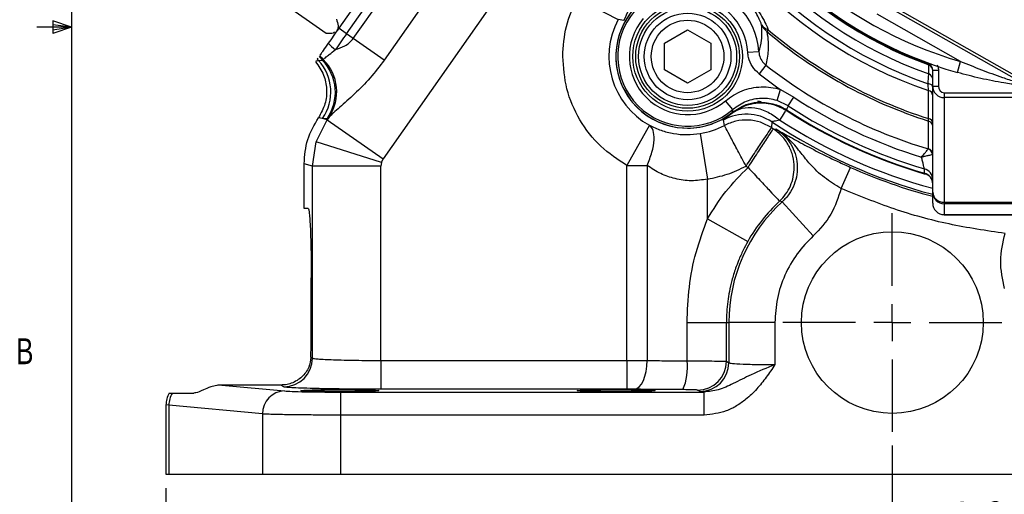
# Model space of a CAD drawing. Header units: inches. Extents: x 0.4 to 16.6, y 0.2 to 10.8.
# Tile 2 of 16: x 0.4 to 4, y 3.8 to 5.5. Entities that reach past the tile are written whole.
import ezdxf

# ---------------------------------------------------------------- set-up
doc = ezdxf.new("R2010")
doc.units = ezdxf.units.IN
doc.header["$MEASUREMENT"] = 0
doc.layers.add('BORDER', color=7, linetype='Continuous', lineweight=25)
doc.layers.add('SLD-0', color=7, linetype='Continuous', lineweight=25)
doc.styles.add('SLDTEXTSTYLE0', font='TXT', dxfattribs={"width": 0.75})
doc.dimstyles.new('SLDDIMSTYLE0', dxfattribs={"dimtxt": 0.145833, "dimasz": 0.13, "dimexe": 0, "dimexo": 0.0625, "dimgap": 0.036458, "dimtad": 0, "dimtih": 1, "dimtoh": 1, "dimdec": 1, "dimlfac": 1.5, "dimrnd": 1e-09, "dimzin": 12, "dimdsep": 46, "dimtxsty": 'SLDTEXTSTYLE0', "dimsah": 1, "dimcen": 0.09, "dimadec": 0, "dimazin": 3, "dimtfac": 1, "dimtdec": 1, "dimtofl": 0, "dimtmove": 0, "dimatfit": 3, "dimfxl": 0, "dimfrac": 2, "dimtolj": 1, "dimtzin": 12, "dimarcsym": 0})
doc.dimstyles.new('SLDDIMSTYLE1', dxfattribs={"dimtxt": 0.145833, "dimasz": 0.13, "dimexe": 0, "dimexo": 0.0625, "dimgap": 0.036458, "dimtad": 0, "dimtih": 1, "dimtoh": 1, "dimdec": 1, "dimlfac": 1.5, "dimrnd": 1e-09, "dimzin": 4, "dimdsep": 46, "dimtxsty": 'SLDTEXTSTYLE0', "dimsah": 1, "dimcen": 0.09, "dimadec": 0, "dimazin": 1, "dimtfac": 1, "dimtdec": 1, "dimtmove": 0, "dimatfit": 0, "dimfxl": 0, "dimfrac": 2, "dimtolj": 1, "dimtzin": 12, "dimarcsym": 0})

# ---------------------------------------------------------------- blocks, each defined once
blk = doc.blocks.new('_D_1')
at = {"layer": 'SLD-0'}
for p, q in [((3.5895, 4.005), (3.5895, 3.1358)), ((0.9672, 3.8519), (0.9672, 3.1358)), ((0.9672, 3.2608), (1.8518, 3.2608)), ((2.0238, 3.2608), (1.9795, 3.2608)), ((1.9795, 3.2608), (1.9795, 3.0291)), ((2.3471, 3.2608), (2.3915, 3.2608)), ((2.3915, 3.2608), (2.3915, 3.0291)), ((3.5895, 3.2608), (2.5191, 3.2608)), ((1.9795, 3.0291), (2.0238, 3.0291)), ((2.3915, 3.0291), (2.3471, 3.0291))]:
    blk.add_line(p, q, dxfattribs=at)
for points in [[(0.9672, 3.2608), (1.0972, 3.2408), (1.0972, 3.2808)], [(3.5895, 3.2608), (3.4595, 3.2808), (3.4595, 3.2408)]]:
    blk.add_solid(points, dxfattribs=at)
at = {"layer": 'SLD-0', "char_height": 0.14583, "attachment_point": 1, "style": 'SLDTEXTSTYLE0'}
for s, insert in [('3.9', (2.0508, 3.4784)), ('100', (2.0238, 3.2171))]:
    blk.add_mtext(s, dxfattribs=dict(at, insert=insert))
blk = doc.blocks.new('_D_2')
at = {"layer": 'SLD-0'}
for p, q in [((3.5895, 4.005), (3.5895, 3.1358)), ((6.2011, 3.8519), (6.2011, 3.1358)), ((3.5895, 3.2608), (4.8527, 3.2608)), ((5.0247, 3.2608), (4.9804, 3.2608)), ((4.9804, 3.2608), (4.9804, 3.0291)), ((5.348, 3.2608), (5.3923, 3.2608)), ((5.3923, 3.2608), (5.3923, 3.0291)), ((6.2011, 3.2608), (5.52, 3.2608)), ((4.9804, 3.0291), (5.0247, 3.0291)), ((5.3923, 3.0291), (5.348, 3.0291))]:
    blk.add_line(p, q, dxfattribs=at)
for points in [[(3.5895, 3.2608), (3.7195, 3.2408), (3.7195, 3.2808)], [(6.2011, 3.2608), (6.0711, 3.2808), (6.0711, 3.2408)]]:
    blk.add_solid(points, dxfattribs=at)
at = {"layer": 'SLD-0', "char_height": 0.14583, "attachment_point": 1, "style": 'SLDTEXTSTYLE0'}
for s, insert in [('3.9', (5.0517, 3.4784)), ('100', (5.0247, 3.2171))]:
    blk.add_mtext(s, dxfattribs=dict(at, insert=insert))
blk = doc.blocks.new('_D_4')
at = {"layer": 'SLD-0'}
for p, q in [((4.2352, 5.5749), (4.2352, 3.4604)), ((3.5895, 4.005), (3.5895, 3.4604)), ((3.5895, 3.5854), (3.3395, 3.5854)), ((3.8254, 3.5854), (3.781, 3.5854)), ((3.781, 3.5854), (3.781, 3.3537)), ((4.0409, 3.5854), (4.0853, 3.5854)), ((4.0853, 3.5854), (4.0853, 3.3537)), ((4.2352, 3.5854), (4.4852, 3.5854)), ((3.781, 3.3537), (3.8254, 3.3537)), ((4.0853, 3.3537), (4.0409, 3.3537))]:
    blk.add_line(p, q, dxfattribs=at)
for points in [[(3.5895, 3.5854), (3.4595, 3.6054), (3.4595, 3.5654)], [(4.2352, 3.5854), (4.3652, 3.5654), (4.3652, 3.6054)]]:
    blk.add_solid(points, dxfattribs=at)
at = {"layer": 'SLD-0', "char_height": 0.14583, "attachment_point": 1, "style": 'SLDTEXTSTYLE0'}
for s, insert in [('1.0', (3.7985, 3.803)), ('25', (3.8254, 3.5417))]:
    blk.add_mtext(s, dxfattribs=dict(at, insert=insert))
blk = doc.blocks.new('SW_CENTERMARKSYMBOL_1')
at = {"layer": 'SLD-0', "color": 0}
for p, q in [((0, 0.1333), (0, 0.3949)), ((0, 0), (0, 0.0667)), ((-0.1333, 0), (-0.3949, 0)), ((0, 0), (-0.0667, 0)), ((0, 0), (0, -0.0667)), ((0, 0), (0.0667, 0)), ((0.1333, 0), (0.3949, 0)), ((0, -0.1333), (0, -0.3949))]:
    blk.add_line(p, q, dxfattribs=at)

msp = doc.modelspace()

# ---------------------------------------------------------------- linework, layer by layer
at = {"color": 7, "linetype": 'Continuous', "lineweight": 25}
for p, q in [((2.0022, 6.1005), (1.5912, 5.5136)), ((1.6192, 5.494), (2.0194, 6.0656)), ((1.6437, 5.4768), (1.9666, 5.9378)), ((2.3199, 5.8537), (1.7512, 5.0415)), ((2.0781, 5.8597), (1.7553, 5.3987)), ((2.4521, 5.6227), (2.5993, 5.5448)), ((1.5461, 5.4944), (1.3862, 5.6063)), ((4.3591, 5.1446), (3.5559, 5.6011)), ((3.561, 5.6101), (4.3642, 5.1537)), ((3.8362, 5.3938), (3.5353, 5.5648)), ((1.5856, 5.5056), (1.5912, 5.5136)), ((1.6192, 5.494), (1.5912, 5.5136)), ((2.6205, 5.5417), (2.5993, 5.5448)), ((1.6437, 5.4768), (1.6192, 5.494)), ((1.7553, 5.3987), (1.6437, 5.4768)), ((2.7672, 5.46), (2.8505, 5.5081)), ((2.8505, 5.5081), (2.9339, 5.46)), ((3.1413, 5.5086), (3.1361, 5.5024)), ((2.7672, 5.3637), (2.7672, 5.46)), ((2.9339, 5.46), (2.9339, 5.3637)), ((1.5154, 5.4054), (1.5135, 5.4026)), ((3.1076, 5.4291), (3.0677, 5.4264)), ((1.5087, 5.3957), (1.5183, 5.3969)), ((1.5183, 5.3969), (1.5318, 5.3985)), ((1.5318, 5.3985), (1.535, 5.4011)), ((3.1331, 5.3799), (3.1088, 5.3487)), ((3.7215, 5.3811), (3.7213, 5.3837)), ((3.8248, 5.3538), (3.8362, 5.3938)), ((2.8505, 5.3156), (2.7672, 5.3637)), ((2.9339, 5.3637), (2.8505, 5.3156)), ((3.7352, 5.305), (3.7352, 5.3625)), ((3.7352, 5.3625), (3.756, 5.3625)), ((3.7352, 5.3625), (3.7352, 5.3616)), ((3.756, 5.3625), (3.756, 5.305)), ((3.7352, 5.305), (3.756, 5.305)), ((3.7352, 4.9211), (3.7352, 5.305)), ((3.1733, 5.2523), (3.186, 5.2918)), ((3.186, 5.2918), (3.234, 5.2643)), ((3.2136, 5.2331), (3.234, 5.2643)), ((3.7769, 5.2808), (3.7769, 5.2629)), ((3.7769, 5.2629), (3.7769, 4.8851)), ((3.0142, 5.22), (2.9872, 5.2517)), ((3.1071, 5.2462), (3.1138, 5.2463)), ((3.1138, 5.2463), (3.1169, 5.2462)), ((3.1155, 5.2466), (3.1169, 5.2462)), ((3.2136, 5.2331), (3.1733, 5.2523)), ((1.5326, 5.1881), (1.5178, 5.1903)), ((1.5561, 5.1926), (1.5488, 5.1869)), ((1.5561, 5.1926), (1.5493, 5.1828)), ((3.2048, 5.2231), (3.2065, 5.2172)), ((1.5099, 5.1028), (1.5493, 5.1828)), ((1.5493, 5.1828), (1.5326, 5.1881)), ((1.5488, 5.1869), (1.5326, 5.1881)), ((1.5493, 5.1828), (1.7512, 5.0415)), ((2.7126, 5.1633), (2.6317, 5.0176)), ((2.9832, 5.1625), (2.9804, 5.1818)), ((3.1548, 5.1754), (3.1532, 5.1545)), ((2.8957, 5.133), (2.9223, 4.9685)), ((3.16, 5.15), (3.17, 5.1493)), ((1.4963, 5.0147), (1.5099, 5.1028)), ((1.7449, 5.0287), (1.5099, 5.1028)), ((3.7197, 5.0773), (3.7203, 5.0779)), ((1.4963, 5.0147), (1.4662, 5.0242)), ((1.4662, 4.8619), (1.4662, 5.0242)), ((1.7427, 5.0147), (1.4963, 5.0147)), ((1.4963, 4.3218), (1.4963, 5.0147)), ((1.7449, 5.0287), (1.7427, 5.0147)), ((1.7427, 4.313), (1.7427, 5.0147)), ((1.7449, 5.0287), (1.7512, 5.0415)), ((2.6317, 4.313), (2.6317, 5.0176)), ((2.7044, 5.0176), (2.7044, 4.3129)), ((3.0615, 5.0154), (3.0689, 5.0106)), ((3.4045, 4.9349), (3.4384, 5.011)), ((3.7052, 4.99), (3.7052, 4.9901)), ((2.9223, 4.8243), (2.9223, 4.9685)), ((3.7292, 4.9715), (3.7317, 4.9657)), ((3.7352, 4.8816), (3.7352, 4.9211)), ((3.192, 4.8863), (3.1822, 4.8885)), ((3.3041, 4.7632), (3.192, 4.8863)), ((3.7769, 4.8851), (4.6935, 4.8851)), ((3.7769, 4.8851), (3.7769, 4.8794)), ((4.6935, 4.8794), (3.7769, 4.8794)), ((3.7769, 4.8794), (3.7769, 4.84)), ((1.4809, 4.8619), (1.4662, 4.8619)), ((3.7769, 4.84), (4.1532, 4.84)), ((3.7769, 4.8399), (4.1532, 4.8399)), ((2.9223, 4.8243), (3.0675, 4.7428)), ((1.4918, 4.4453), (1.4918, 4.6119)), ((2.8487, 4.4499), (2.9907, 4.4499)), ((2.8487, 4.3114), (2.8487, 4.4499)), ((2.9907, 4.4499), (2.9993, 4.4499)), ((2.9907, 4.3099), (2.9907, 4.4499)), ((3.1658, 4.4499), (2.9993, 4.4499)), ((2.9993, 4.4499), (2.9993, 4.3047)), ((3.1658, 4.4499), (3.1658, 4.298)), ((1.4905, 4.3253), (1.4963, 4.3218)), ((1.7427, 4.313), (1.7427, 4.2091)), ((1.7427, 4.313), (2.6317, 4.313)), ((2.6317, 4.313), (2.6317, 4.2091)), ((2.9907, 4.3099), (2.9993, 4.3047)), ((0.9905, 4.1953), (1.0682, 4.1953)), ((1.1685, 4.2241), (1.3956, 4.2028)), ((1.382, 4.2241), (1.1685, 4.2241)), ((1.3924, 4.2178), (1.382, 4.2241)), ((1.5979, 4.1988), (2.9099, 4.1988)), ((1.5979, 4.1988), (1.5979, 4.1155)), ((2.6317, 4.2091), (1.7427, 4.2091)), ((2.8954, 4.2008), (2.8868, 4.2059)), ((2.9099, 4.1988), (2.8954, 4.2008)), ((2.9099, 4.1155), (2.9099, 4.1988)), ((0.9672, 4.1529), (0.9672, 3.9019)), ((0.978, 4.1511), (0.9672, 4.1526)), ((1.3154, 4.1195), (0.978, 4.1511)), ((0.978, 4.1511), (0.978, 3.9019)), ((1.3154, 4.1195), (1.3154, 3.9019)), ((1.5979, 4.1155), (1.5979, 3.9019)), ((2.9099, 4.1155), (1.5979, 4.1155)), ((0.9672, 3.9019), (0.978, 3.9019)), ((0.978, 3.9019), (1.3154, 3.9019)), ((1.3154, 3.9019), (1.5979, 3.9019)), ((1.5979, 3.9019), (5.5812, 3.9019))]:
    msp.add_line(p, q, dxfattribs=at)
at = {"color": 8, "linetype": 'Continuous', "lineweight": 25}
for p, q in [((3.7213, 5.3837), (3.7224, 5.3869)), ((3.7769, 5.2808), (4.1194, 5.2808)), ((4.151, 5.2629), (3.7769, 5.2629)), ((3.7769, 4.84), (3.7769, 4.8399))]:
    msp.add_line(p, q, dxfattribs=at)
at = {"color": 7, "linetype": 'Continuous', "lineweight": 25, "flags": 128}
for points in [[(3.7213, 5.3485), (3.7213, 5.3518), (3.7214, 5.3649), (3.7215, 5.3811)], [(3.7352, 5.3018), (3.7349, 5.3038), (3.734, 5.3058), (3.7325, 5.3076), (3.7305, 5.3093), (3.728, 5.3108), (3.7251, 5.3119), (3.7219, 5.3128), (3.7184, 5.3134)], [(3.7052, 4.9901), (3.7053, 4.9966), (3.7053, 5.0057)], [(2.659, 4.2089), (2.6678, 4.2113), (2.6762, 4.2175), (2.6839, 4.2273), (2.6907, 4.2402), (2.6964, 4.2558), (2.7006, 4.2736), (2.7033, 4.2929), (2.7044, 4.3129)]]:
    msp.add_lwpolyline(points, dxfattribs=at)
at = {"color": 7, "linetype": 'Continuous', "lineweight": 25}
for centre, radius in [((2.8505, 5.4119), 0.1979), ((2.8505, 5.4119), 0.1875), ((2.8505, 5.4119), 0.1771), ((2.8505, 5.4119), 0.1563), ((2.8505, 5.4119), 0.131), ((3.5895, 4.4499), 0.3283)]:
    msp.add_circle(centre, radius, dxfattribs=at)
at = {"color": 8, "linetype": 'Continuous', "lineweight": 25}
for radius, start, end in [(1.5938, 131.2307, 251.148), (1.5706, 132.7078, 250.789), (1.5365, 135.0999, 250.4612), (1.5058, 137.5782, 250.0508), (1.5034, 144.789, 250.0101), (1.8849, 236.9214, 253.7485), (1.9482, 236.3186, 255.1285), (1.9271, 236.9214, 254.9619), (1.9553, 245.9515, 255.1837)]:
    msp.add_arc((4.2352, 6.7965), radius, start, end, dxfattribs=at)
at = {"color": 7, "linetype": 'Continuous', "lineweight": 25}
for centre, radius, start, end in [((4.2352, 6.7965), 1.5, 147.8785, 254.1215), ((4.2352, 6.7965), 1.4583, 147.8785, 254.1215), ((2.4753, 5.6237), 0.1667, 330.5524, 33.6555), ((2.8505, 5.4118), 0.2577, 3.8578, 86.1422), ((2.8505, 5.4118), 0.2178, 3.8578, 86.1422), ((2.8505, 5.4118), 0.2589, 141.2653, 270), ((2.8505, 5.4118), 0.2589, 141.2653, 308.7347), ((2.8505, 5.4118), 0.2522, 139.4979, 310.5021), ((2.8505, 5.4118), 0.2105, 139.4979, 310.5021), ((2.8505, 5.4118), 0.2842, 152.0974, 240.9742), ((3.1498, 5.5447), 0.0371, 209.5769, 256.7558), ((3.1762, 5.5525), 0.0641, 203.9953, 231.3241), ((4.2352, 6.7965), 1.6979, 229.6581, 252.3574), ((4.2352, 6.7965), 1.6898, 229.6581, 252.2437), ((1.6612, 5.5521), 0.1418, 220.5821, 234.4597), ((1.5917, 5.4566), 0.0834, 211.6043, 224.1377), ((1.5959, 5.4614), 0.0857, 211.7978, 224.7384), ((1.5794, 5.4536), 0.0834, 217.7238, 222.8373), ((1.3958, 5.2836), 0.1668, 325.0656, 42.7856), ((1.412, 5.2824), 0.1668, 325.065, 44.0861), ((1.4185, 5.2839), 0.1652, 326.4086, 45.1673), ((4.2352, 6.7965), 1.7948, 232.1172, 253.3094), ((3.7144, 5.3616), 0.0208, 0.0508, 70.2273), ((4.2352, 6.7965), 1.8344, 232.1172, 235.1115), ((3.7144, 5.3289), 0.0208, 0.0512, 70.6355), ((4.2352, 6.7965), 1.8303, 236.8366, 252.8271), ((3.7168, 5.2701), 0.0185, 3.2407, 79.2857), ((4.2352, 6.7965), 1.8676, 236.8366, 253.5176), ((2.8505, 5.4118), 0.2589, 270, 308.7347), ((3.0624, 5.0366), 0.1667, 56.3445, 119.4476), ((4.2352, 6.7965), 1.8826, 236.9123, 253.65), ((2.8505, 5.4118), 0.2824, 279.2084, 298.0345), ((4.2352, 6.7965), 1.9664, 236.6166, 236.8544), ((3.7167, 5.169), 0.0185, 3.2897, 80.1069), ((3.7146, 5.1588), 0.0206, 0.2212, 73.0263), ((3.7129, 5.0572), 0.0212, 0.2003, 71.1102), ((3.7146, 5.0581), 0.0206, 0.2259, 73.9699), ((3.6937, 4.9502), 0.0416, 0.055, 73.8069), ((3.6937, 4.9658), 0.0416, 0.0549, 73.676), ((3.7742, 4.9242), 0.0391, 184.5559, 273.9258), ((3.7769, 4.9211), 0.0416, 180.0244, 270.0244), ((3.5895, 4.4499), 0.5903, 132.3361, 180), ((3.5895, 4.4499), 0.5986, 132.8816, 150.7036), ((3.7769, 4.8816), 0.0417, 180, 270), ((3.7769, 4.8816), 0.0416, 180.0244, 270.0244), ((1.3922, 4.3219), 0.1041, 270.0941, 359.9409), ((2.6496, 4.2877), 0.2005, 336.4276, 6.8128), ((2.8866, 4.31), 0.1041, 270.0941, 359.9409), ((2.8952, 4.3049), 0.1041, 270.0941, 359.9409), ((1.0641, 4.1506), 0.0861, 148.7187, 179.6513), ((1.3979, 4.1203), 0.0825, 91.5594, 180.5764)]:
    msp.add_arc(centre, radius, start, end, dxfattribs=at)
for centre, major_axis, ratio, start_param, end_param in [((3.7769, 5.305), (0, 0.0421), 0.989063, 1.570796, 3.141593), ((3.7769, 5.305), (0, -0.0242), 0.861934, 4.712389, 6.283185), ((1.4809, 4.4453), (0, 0.25), 0.043661, 4.211845, 4.712389)]:
    msp.add_ellipse(centre, major_axis=major_axis, ratio=ratio, start_param=start_param, end_param=end_param, dxfattribs=at)
for centre in [(1.5948, 4.204), (2.5922, 4.204)]:
    msp.add_ellipse(centre, major_axis=(0.1406, 0), ratio=0.026186, dxfattribs=at)
for points, knots in [([(2.9473, 5.7027), (2.9596, 5.6973), (2.9896, 5.6844), (3.0352, 5.6541), (3.0771, 5.6141), (3.1114, 5.5701), (3.1308, 5.5345), (3.1396, 5.5129), (3.1413, 5.5086)], [0, 0, 0, 0, 0.162337, 0.395787, 0.554182, 0.711926, 0.942817, 1, 1, 1, 1]), ([(3.1176, 5.5264), (3.1163, 5.5298), (3.1099, 5.5466), (3.0957, 5.5744), (3.0697, 5.6086), (3.0506, 5.6272), (3.0297, 5.6447), (3.0128, 5.6561), (2.988, 5.6697), (2.9748, 5.675), (2.9651, 5.6789)], [0, 0, 0, 0, 0.060426, 0.295827, 0.448101, 0.575654, 0.598782, 0.771911, 0.830481, 1, 1, 1, 1]), ([(1.5826, 5.5465), (1.5856, 5.5381), (1.5915, 5.5212), (1.5876, 5.5108), (1.5856, 5.5056)], [0, 0, 0, 0, 0.495458, 1, 1, 1, 1]), ([(1.5912, 5.5136), (1.5845, 5.504), (1.5711, 5.4849), (1.5594, 5.4681), (1.5535, 5.4598)], [0, 0, 0, 0, 0.501873, 1, 1, 1, 1]), ([(3.1076, 5.4291), (3.1117, 5.4423), (3.1203, 5.4697), (3.1185, 5.507), (3.1176, 5.5264)], [0, 0, 0, 0, 0.478666, 1, 1, 1, 1]), ([(1.5757, 5.4995), (1.5742, 5.4984), (1.5681, 5.4939), (1.5556, 5.4941), (1.5461, 5.4944)], [0, 0, 0, 0, 0.24362, 1, 1, 1, 1]), ([(1.6192, 5.494), (1.6121, 5.4839), (1.5978, 5.4635), (1.5852, 5.4457), (1.5788, 5.4367)], [0, 0, 0, 0, 0.4924521, 1, 1, 1, 1]), ([(1.5788, 5.4367), (1.5905, 5.4406), (1.6081, 5.4464), (1.6307, 5.461), (1.6394, 5.4715), (1.6437, 5.4768)], [0, 0, 0, 0, 0.4989674, 0.7488919, 1, 1, 1, 1]), ([(3.1361, 5.5024), (3.1362, 5.5019), (3.1416, 5.4758), (3.1436, 5.4325), (3.1365, 5.3973), (3.1331, 5.3799)], [0, 0, 0, 0, 0.0106574, 0.5134767, 1, 1, 1, 1]), ([(1.5535, 5.4598), (1.5469, 5.4503), (1.5367, 5.4358), (1.5271, 5.4221), (1.5244, 5.4182), (1.523, 5.4162)], [0, 0, 0, 0, 0.4989171, 0.7571054, 1, 1, 1, 1]), ([(1.535, 5.4011), (1.5381, 5.4037), (1.5433, 5.4079), (1.5591, 5.4199), (1.5712, 5.4302), (1.5788, 5.4367)], [0, 0, 0, 0, 0.368011, 0.603142, 1, 1, 1, 1]), ([(2.6317, 5.0176), (2.5988, 5.0392), (2.5318, 5.0833), (2.4578, 5.1806), (2.4087, 5.2925), (2.4026, 5.3725), (2.3997, 5.4118)], [0, 0, 0, 0, 0.245523, 0.5, 0.754477, 1, 1, 1, 1]), ([(3.1088, 5.3487), (3.1001, 5.357), (3.0827, 5.3736), (3.0707, 5.4023), (3.0685, 5.4203), (3.0677, 5.4264)], [0, 0, 0, 0, 0.397023, 0.793893, 1, 1, 1, 1]), ([(3.1076, 5.4291), (3.108, 5.4252), (3.1093, 5.4138), (3.1168, 5.3957), (3.1277, 5.3852), (3.1331, 5.3799)], [0, 0, 0, 0, 0.207401, 0.604963, 1, 1, 1, 1]), ([(1.5069, 5.3932), (1.5179, 5.3776), (1.5389, 5.3476), (1.5494, 5.2934), (1.5447, 5.2387), (1.5269, 5.2066), (1.5178, 5.1903)], [0, 0, 0, 0, 0.260385, 0.49945, 0.744991, 1, 1, 1, 1]), ([(1.7553, 5.3987), (1.7386, 5.3766), (1.7053, 5.3325), (1.6482, 5.2755), (1.6021, 5.2346), (1.5703, 5.207), (1.5608, 5.1974), (1.5561, 5.1926)], [0, 0, 0, 0, 0.250163, 0.500097, 0.749684, 0.875314, 1, 1, 1, 1]), ([(3.7352, 5.3625), (3.735, 5.365), (3.7345, 5.37), (3.7308, 5.3767), (3.7262, 5.3814), (3.7226, 5.3831), (3.7213, 5.3837)], [0, 0, 0, 0, 0.277181, 0.558268, 0.839313, 1, 1, 1, 1]), ([(3.8362, 5.3938), (3.8611, 5.3837), (3.9111, 5.3633), (3.9771, 5.3394), (4.0243, 5.3235), (4.0504, 5.3152), (4.0626, 5.3113), (4.0677, 5.3098), (4.0692, 5.3093), (4.0694, 5.3092), (4.0695, 5.3092)], [0, 0, 0, 0, 0.311989, 0.625203, 0.816052, 0.893228, 0.960502, 0.977504, 0.987857, 1, 1, 1, 1]), ([(3.7184, 5.3134), (3.719, 5.3205), (3.7202, 5.3348), (3.7211, 5.3457), (3.7213, 5.3477), (3.7213, 5.3485)], [0, 0, 0, 0, 0.386711, 0.77714, 1, 1, 1, 1]), ([(4.0771, 5.3049), (4.0732, 5.3053), (4.0638, 5.3063), (4.0355, 5.3097), (3.983, 5.3174), (3.9084, 5.3315), (3.8527, 5.3463), (3.8248, 5.3538)], [0, 0, 0, 0, 0.064221, 0.154318, 0.360534, 0.679743, 1, 1, 1, 1]), ([(2.9872, 5.2517), (3.0065, 5.2652), (3.0452, 5.2922), (3.116, 5.3054), (3.1633, 5.2991), (3.1858, 5.2919), (3.186, 5.2918)], [0, 0, 0, 0, 0.332453, 0.664935, 0.996731, 1, 1, 1, 1]), ([(3.7202, 5.2882), (3.7201, 5.2896), (3.7197, 5.2962), (3.719, 5.3058), (3.7184, 5.3134)], [0, 0, 0, 0, 0.201804, 1, 1, 1, 1]), ([(3.7199, 5.1873), (3.7199, 5.1944), (3.72, 5.228), (3.7201, 5.2617), (3.7202, 5.2882)], [0, 0, 0, 0, 0.213576, 1, 1, 1, 1]), ([(3.012, 5.2081), (3.0298, 5.2193), (3.0593, 5.238), (3.1116, 5.2461), (3.1608, 5.2415), (3.1915, 5.2251), (3.2065, 5.2172)], [0, 0, 0, 0, 0.300346, 0.499876, 0.756119, 1, 1, 1, 1]), ([(3.012, 5.2081), (3.0234, 5.2146), (3.0469, 5.228), (3.0927, 5.2283), (3.1407, 5.2137), (3.1695, 5.1922), (3.1834, 5.1818)], [0, 0, 0, 0, 0.243136, 0.5, 0.756864, 1, 1, 1, 1]), ([(3.0122, 5.2102), (3.028, 5.2206), (3.0497, 5.2349), (3.0806, 5.2435), (3.0936, 5.2453), (3.0996, 5.2462)], [0, 0, 0, 0, 0.5895866, 0.8077958, 1, 1, 1, 1]), ([(3.0125, 5.2098), (3.0282, 5.2201), (3.0556, 5.2381), (3.0926, 5.2458), (3.1109, 5.2465), (3.1155, 5.2466)], [0, 0, 0, 0, 0.504856, 0.874449, 1, 1, 1, 1]), ([(3.1733, 5.2523), (3.1731, 5.2523), (3.1552, 5.258), (3.1173, 5.2631), (3.0607, 5.2525), (3.0297, 5.2309), (3.0142, 5.22)], [0, 0, 0, 0, 0.003267, 0.334916, 0.667383, 1, 1, 1, 1]), ([(3.1024, 5.2495), (3.1034, 5.2498), (3.1077, 5.2508), (3.1121, 5.2498), (3.1155, 5.249)], [0, 0, 0, 0, 0.231248, 1, 1, 1, 1]), ([(3.1155, 5.2466), (3.1155, 5.2466), (3.1153, 5.2466), (3.1147, 5.2464), (3.1142, 5.2463), (3.1138, 5.2463)], [0, 0, 0, 0, 0.039719, 0.374913, 1, 1, 1, 1]), ([(3.1169, 5.2462), (3.1356, 5.2444), (3.1613, 5.2419), (3.1908, 5.2293), (3.2021, 5.2224), (3.2075, 5.2192)], [0, 0, 0, 0, 0.58447, 0.803004, 1, 1, 1, 1]), ([(3.2136, 5.2331), (3.2127, 5.231), (3.2107, 5.2264), (3.2086, 5.2217), (3.2075, 5.2192)], [0, 0, 0, 0, 0.450353, 1, 1, 1, 1]), ([(1.4662, 5.0242), (1.4685, 5.0538), (1.4731, 5.1131), (1.5029, 5.1646), (1.5178, 5.1903)], [0, 0, 0, 0, 0.5001043, 1, 1, 1, 1]), ([(2.9804, 5.1818), (2.9819, 5.1833), (2.9846, 5.1861), (3.0031, 5.201), (3.012, 5.2081)], [0, 0, 0, 0, 0.521875, 1, 1, 1, 1]), ([(3.0125, 5.2098), (3.0128, 5.2118), (3.0135, 5.2152), (3.014, 5.2186), (3.0142, 5.22)], [0, 0, 0, 0, 0.576727, 1, 1, 1, 1]), ([(2.7044, 5.0176), (2.7107, 5.0338), (2.7238, 5.0671), (2.7311, 5.1119), (2.7283, 5.1471), (2.7177, 5.158), (2.7126, 5.1633)], [0, 0, 0, 0, 0.242922, 0.5, 0.757078, 1, 1, 1, 1]), ([(2.7126, 5.1633), (2.7262, 5.1568), (2.7529, 5.144), (2.7988, 5.1325), (2.847, 5.1275), (2.8795, 5.1312), (2.8957, 5.133)], [0, 0, 0, 0, 0.264397, 0.5180725, 0.7608646, 1, 1, 1, 1]), ([(3.1532, 5.1545), (3.1401, 5.1618), (3.114, 5.1762), (3.0694, 5.1836), (3.0243, 5.1804), (2.9969, 5.1684), (2.9832, 5.1625)], [0, 0, 0, 0, 0.25, 0.5, 0.75, 1, 1, 1, 1]), ([(3.1834, 5.1818), (3.1761, 5.1801), (3.1652, 5.1775), (3.156, 5.1762), (3.1552, 5.1757), (3.1548, 5.1754)], [0, 0, 0, 0, 0.498523, 0.750294, 1, 1, 1, 1]), ([(3.7206, 5.1785), (3.7205, 5.1802), (3.7203, 5.1823), (3.7199, 5.1866), (3.7199, 5.1873)], [0, 0, 0, 0, 0.841731, 1, 1, 1, 1]), ([(3.7203, 5.0779), (3.7203, 5.0798), (3.7203, 5.0904), (3.7204, 5.1239), (3.7205, 5.1555), (3.7206, 5.1785)], [0, 0, 0, 0, 0.057264, 0.31657, 1, 1, 1, 1]), ([(3.2353, 5.0106), (3.2344, 5.0241), (3.2324, 5.0517), (3.2167, 5.0906), (3.1928, 5.1251), (3.1708, 5.1418), (3.16, 5.15)], [0, 0, 0, 0, 0.246118, 0.5, 0.753882, 1, 1, 1, 1]), ([(3.17, 5.1493), (3.1772, 5.1451), (3.1917, 5.1368), (3.2154, 5.1235), (3.2423, 5.1086), (3.2735, 5.0917), (3.3092, 5.073), (3.3492, 5.0528), (3.3925, 5.0318), (3.4232, 5.0179), (3.4384, 5.011)], [0, 0, 0, 0, 0.127266, 0.254264, 0.380143, 0.504961, 0.6321, 0.753817, 0.877276, 1, 1, 1, 1]), ([(3.4045, 4.9349), (3.3836, 4.9476), (3.3399, 4.9742), (3.2951, 5.0183), (3.2591, 5.064), (3.2225, 5.1104), (3.1881, 5.1359), (3.17, 5.1493)], [0, 0, 0, 0, 0.200921, 0.42175, 0.59011, 0.784467, 1, 1, 1, 1]), ([(3.17, 5.1493), (3.1802, 5.1417), (3.2007, 5.1265), (3.2239, 5.0957), (3.2399, 5.0609), (3.2474, 5.0233), (3.2462, 4.9849), (3.2362, 4.948), (3.2185, 4.9138), (3.2008, 4.8954), (3.192, 4.8863)], [0, 0, 0, 0, 0.125504, 0.250381, 0.375384, 0.500515, 0.625146, 0.749927, 0.875096, 1, 1, 1, 1]), ([(3.6948, 5.0478), (3.6948, 5.0479), (3.6982, 5.0519), (3.7048, 5.0598), (3.7129, 5.0695), (3.7178, 5.0754), (3.7192, 5.0768), (3.7197, 5.0773)], [0, 0, 0, 0, 0.00358, 0.287392, 0.570056, 0.83605, 1, 1, 1, 1]), ([(3.7341, 5.0573), (3.7331, 5.057), (3.7308, 5.0563), (3.7232, 5.0541), (3.7134, 5.0518), (3.7048, 5.05), (3.7001, 5.049), (3.6976, 5.0484), (3.6963, 5.0481), (3.6956, 5.048), (3.6952, 5.0479), (3.6951, 5.0479), (3.695, 5.0478), (3.6949, 5.0478), (3.6948, 5.0478)], [0, 0, 0, 0, 0.179085, 0.41019, 0.687047, 0.834549, 0.912527, 0.953832, 0.975651, 0.987162, 0.993232, 0.995231, 0.996144, 1, 1, 1, 1]), ([(3.7053, 5.0057), (3.7051, 5.0066), (3.7047, 5.0083), (3.7026, 5.0171), (3.6996, 5.0292), (3.6968, 5.0402), (3.6951, 5.0466), (3.6948, 5.0478)], [0, 0, 0, 0, 0.219022, 0.443946, 0.681884, 0.937369, 1, 1, 1, 1]), ([(2.9223, 4.9685), (2.9028, 4.9655), (2.8736, 4.9611), (2.8344, 4.9642), (2.7968, 4.9712), (2.7514, 4.9871), (2.7204, 5.0072), (2.7044, 5.0176)], [0, 0, 0, 0, 0.248335, 0.373429, 0.501075, 0.742446, 1, 1, 1, 1]), ([(3.1822, 4.8885), (3.19, 4.8967), (3.2058, 4.9132), (3.2224, 4.9436), (3.2333, 4.9764), (3.2347, 4.9993), (3.2353, 5.0106)], [0, 0, 0, 0, 0.247346, 0.5, 0.752654, 1, 1, 1, 1]), ([(3.7052, 4.99), (3.7096, 4.9882), (3.7182, 4.9846), (3.7262, 4.9773), (3.7286, 4.9722), (3.7289, 4.9714)], [0, 0, 0, 0, 0.455093, 0.91122, 1, 1, 1, 1]), ([(3.4045, 4.9349), (3.3943, 4.9024), (3.374, 4.8375), (3.3274, 4.788), (3.3041, 4.7632)], [0, 0, 0, 0, 0.5001244, 1, 1, 1, 1]), ([(3.9967, 4.772), (3.9289, 4.782), (3.7934, 4.8022), (3.5946, 4.8568), (3.4678, 4.9089), (3.4045, 4.9349)], [0, 0, 0, 0, 0.333257, 0.666732, 1, 1, 1, 1]), ([(1.4809, 4.8619), (1.4816, 4.8611), (1.4829, 4.8595), (1.485, 4.8455), (1.4869, 4.8225), (1.4887, 4.79), (1.4901, 4.75), (1.4911, 4.7052), (1.4917, 4.6586), (1.4918, 4.6272), (1.4918, 4.6119)], [0, 0, 0, 0, 0.116571, 0.240116, 0.36878, 0.500153, 0.631499, 0.760093, 0.883539, 1, 1, 1, 1]), ([(2.8487, 4.4499), (2.8503, 4.4927), (2.8536, 4.5781), (2.8779, 4.7044), (2.9075, 4.7844), (2.9223, 4.8243)], [0, 0, 0, 0, 0.334359, 0.667477, 1, 1, 1, 1]), ([(3.3041, 4.7632), (3.2838, 4.7423), (3.2427, 4.7002), (3.1994, 4.6223), (3.171, 4.5378), (3.1675, 4.479), (3.1658, 4.4499)], [0, 0, 0, 0, 0.247277, 0.5, 0.752723, 1, 1, 1, 1]), ([(3.995, 4.5731), (3.9877, 4.6063), (3.9731, 4.6727), (3.9888, 4.7389), (3.9967, 4.772)], [0, 0, 0, 0, 0.4998756, 1, 1, 1, 1]), ([(3.0675, 4.7428), (3.0619, 4.7325), (3.0498, 4.71), (3.0355, 4.6776), (3.0217, 4.641), (3.0104, 4.6039), (3.0013, 4.5639), (2.9951, 4.5257), (2.9914, 4.4881), (2.9909, 4.4625), (2.9907, 4.4499)], [0, 0, 0, 0, 0.115342, 0.249777, 0.347008, 0.498247, 0.630411, 0.74895, 0.876797, 1, 1, 1, 1]), ([(1.4905, 4.3253), (1.4887, 4.3126), (1.4846, 4.2844), (1.4595, 4.2518), (1.4297, 4.2328), (1.4014, 4.225), (1.3879, 4.2244), (1.382, 4.2241)], [0, 0, 0, 0, 0.2282945, 0.5091598, 0.7942115, 0.9093742, 1, 1, 1, 1]), ([(1.4963, 4.3218), (1.4973, 4.3214), (1.4992, 4.3206), (1.5068, 4.3195), (1.5193, 4.3182), (1.5396, 4.3169), (1.5716, 4.3155), (1.6094, 4.3144), (1.6655, 4.3133), (1.7121, 4.3131), (1.7427, 4.313)], [0, 0, 0, 0, 0.094541, 0.174892, 0.241043, 0.377032, 0.500723, 0.63065, 0.757344, 1, 1, 1, 1]), ([(2.6317, 4.313), (2.6442, 4.313), (2.6694, 4.313), (2.6926, 4.3129), (2.7044, 4.3129)], [0, 0, 0, 0, 0.495691, 1, 1, 1, 1]), ([(2.7044, 4.3129), (2.7278, 4.3125), (2.7742, 4.3119), (2.824, 4.3116), (2.8487, 4.3114)], [0, 0, 0, 0, 0.503909, 1, 1, 1, 1]), ([(2.8487, 4.3114), (2.8668, 4.3114), (2.9042, 4.3113), (2.9477, 4.311), (2.9812, 4.3105), (2.9872, 4.3101), (2.9907, 4.3099)], [0, 0, 0, 0, 0.242333, 0.500064, 0.714993, 1, 1, 1, 1]), ([(2.9993, 4.3047), (3.0023, 4.3039), (3.0087, 4.3021), (3.0476, 4.2998), (3.1026, 4.2983), (3.1451, 4.2981), (3.1658, 4.298)], [0, 0, 0, 0, 0.240763, 0.500141, 0.756468, 1, 1, 1, 1]), ([(3.1658, 4.298), (3.1366, 4.2858), (3.0834, 4.2637), (3.0192, 4.2316), (2.9648, 4.2048), (2.9272, 4.2007), (2.9099, 4.1988)], [0, 0, 0, 0, 0.3267, 0.597068, 0.814921, 1, 1, 1, 1]), ([(3.1658, 4.298), (3.1554, 4.2825), (3.135, 4.2521), (3.1009, 4.2091), (3.0648, 4.1741), (3.0275, 4.148), (2.9782, 4.123), (2.9373, 4.1185), (2.9099, 4.1155)], [0, 0, 0, 0, 0.169826, 0.335253, 0.499961, 0.627917, 0.750681, 1, 1, 1, 1]), ([(0.9789, 4.1953), (0.9754, 4.1883), (0.9687, 4.1748), (0.9677, 4.1598), (0.9672, 4.1526)], [0, 0, 0, 0, 0.517869, 1, 1, 1, 1]), ([(0.9789, 4.1953), (0.9792, 4.1953), (0.9799, 4.1953), (0.9836, 4.1953), (0.9882, 4.1953), (0.9905, 4.1953)], [0, 0, 0, 0, 0.311383, 0.654131, 1, 1, 1, 1]), ([(1.1685, 4.2241), (1.1625, 4.2237), (1.1484, 4.2229), (1.1248, 4.2162), (1.097, 4.2044), (1.079, 4.1961), (1.0704, 4.1954), (1.0682, 4.1953)], [0, 0, 0, 0, 0.1081909, 0.2554687, 0.4901582, 0.869279, 1, 1, 1, 1]), ([(1.7427, 4.2091), (1.7219, 4.2091), (1.6789, 4.2091), (1.6152, 4.2096), (1.5538, 4.2104), (1.4986, 4.2116), (1.4531, 4.213), (1.4198, 4.2145), (1.3985, 4.2162), (1.3944, 4.2173), (1.3924, 4.2178)], [0, 0, 0, 0, 0.116964, 0.240541, 0.368958, 0.499946, 0.630943, 0.759385, 0.882997, 1, 1, 1, 1]), ([(1.3956, 4.2028), (1.4035, 4.2023), (1.4198, 4.2011), (1.4688, 4.1998), (1.5303, 4.1989), (1.5757, 4.1988), (1.5979, 4.1988)], [0, 0, 0, 0, 0.243335, 0.500047, 0.756732, 1, 1, 1, 1]), ([(2.659, 4.2089), (2.6547, 4.2089), (2.6459, 4.209), (2.6365, 4.2091), (2.6317, 4.2091)], [0, 0, 0, 0, 0.500008, 1, 1, 1, 1]), ([(2.8334, 4.2075), (2.8033, 4.2076), (2.7431, 4.2079), (2.6871, 4.2086), (2.659, 4.2089)], [0, 0, 0, 0, 0.499993, 1, 1, 1, 1]), ([(2.8868, 4.2059), (2.8858, 4.2061), (2.8837, 4.2065), (2.8716, 4.207), (2.8542, 4.2073), (2.8402, 4.2074), (2.8334, 4.2075)], [0, 0, 0, 0, 0.242453, 0.500051, 0.757619, 1, 1, 1, 1]), ([(1.5979, 4.1155), (1.5667, 4.1155), (1.5248, 4.1156), (1.4759, 4.116), (1.4472, 4.1162), (1.4051, 4.1168), (1.3652, 4.1176), (1.332, 4.1186), (1.321, 4.1192), (1.3154, 4.1195)], [0, 0, 0, 0, 0.244944, 0.32894, 0.413956, 0.499993, 0.729659, 0.859828, 1, 1, 1, 1])]:
    msp.add_open_spline(points, degree=3, knots=knots, dxfattribs=at)
for points in [[(2.3997, 5.4118), (2.4019, 5.4485), (2.4065, 5.5221), (2.4369, 5.5892), (2.4521, 5.6227)], [(3.1834, 5.1818), (3.1899, 5.1917), (3.2029, 5.2117), (3.2053, 5.2153), (3.2065, 5.2172)], [(3.0615, 5.0154), (3.0514, 5.0344), (3.0312, 5.0723), (3.0056, 5.1204), (2.9874, 5.1546), (2.9846, 5.1598), (2.9832, 5.1625)], [(3.0615, 5.0154), (3.0733, 5.0333), (3.097, 5.0692), (3.127, 5.1147), (3.1483, 5.1471), (3.1516, 5.152), (3.1532, 5.1545)], [(3.0689, 5.0106), (3.0807, 5.0285), (3.1041, 5.0645), (3.1339, 5.1101), (3.1551, 5.1426), (3.1584, 5.1476), (3.16, 5.15)], [(2.6317, 5.0176), (2.6443, 5.0176), (2.6695, 5.0176), (2.6927, 5.0176), (2.7044, 5.0176)], [(2.9223, 4.9685), (2.9465, 4.9735), (2.9948, 4.9834), (3.0393, 5.0047), (3.0615, 5.0154)], [(2.9223, 4.8243), (2.9431, 4.8582), (2.9847, 4.926), (3.0409, 4.9824), (3.0689, 5.0106)], [(3.0689, 5.0106), (3.0834, 4.995), (3.1123, 4.9639), (3.1491, 4.9242), (3.1755, 4.8958), (3.18, 4.8909), (3.1822, 4.8885)]]:
    msp.add_open_spline(points, degree=3, dxfattribs=at)
at = {"color": 8, "linetype": 'Continuous', "lineweight": 25}
msp.add_open_spline([(3.7512, 5.3811), (3.7521, 5.3797), (3.7555, 5.3741), (3.7558, 5.3675), (3.756, 5.3625)], degree=3, knots=[0, 0, 0, 0, 0.254655, 1, 1, 1, 1], dxfattribs=at)
at = {"layer": 'BORDER'}
for p, q in [((0.6263, 10.6421), (0.6263, 0.3921)), ((0.6263, 5.5171), (0.5013, 5.5171)), ((0.5591, 5.5411), (0.5591, 5.4945)), ((0.6263, 5.5171), (0.5591, 5.5411)), ((0.6263, 5.5171), (0.5591, 5.5261)), ((0.6263, 5.5171), (0.5591, 5.5068)), ((0.6263, 5.5171), (0.5591, 5.4945))]:
    msp.add_line(p, q, dxfattribs=at)

# ---------------------------------------------------------------- block references
at = {"layer": 'SLD-0'}
msp.add_blockref('SW_CENTERMARKSYMBOL_1', (3.5895, 4.4499), dxfattribs=at)

# ---------------------------------------------------------------- texts
at = {"color": 7, "linetype": 'Continuous', "lineweight": 0, "insert": (0.4264, 4.3932), "char_height": 0.0937, "attachment_point": 1, "style": 'SLDTEXTSTYLE0'}
msp.add_mtext('B', dxfattribs=at)

# ---------------------------------------------------------------- dimensions: what is measured, and where the dimension line sits
at = {"layer": 'SLD-0'}
for base, p2, dimstyle, picture, middle in [((4.2352, 3.5854), (4.2352, 5.6249), 'SLDDIMSTYLE1', '_D_4', (3.9332, 3.5854)), ((0.9672, 3.2608), (0.9672, 3.9019), 'SLDDIMSTYLE0', '_D_1', (2.1855, 3.2608)), ((6.2011, 3.2608), (6.2011, 3.9019), 'SLDDIMSTYLE0', '_D_2', (5.1863, 3.2608))]:
    dim = msp.add_linear_dim(base=base, p1=(3.5895, 4.055), p2=p2, dimstyle=dimstyle, dxfattribs=at)
    dim.commit()
    dim.dimension.update_dxf_attribs({"geometry": picture, "text_midpoint": middle, "dimtype": 160})

doc.saveas('drawing.dxf')
